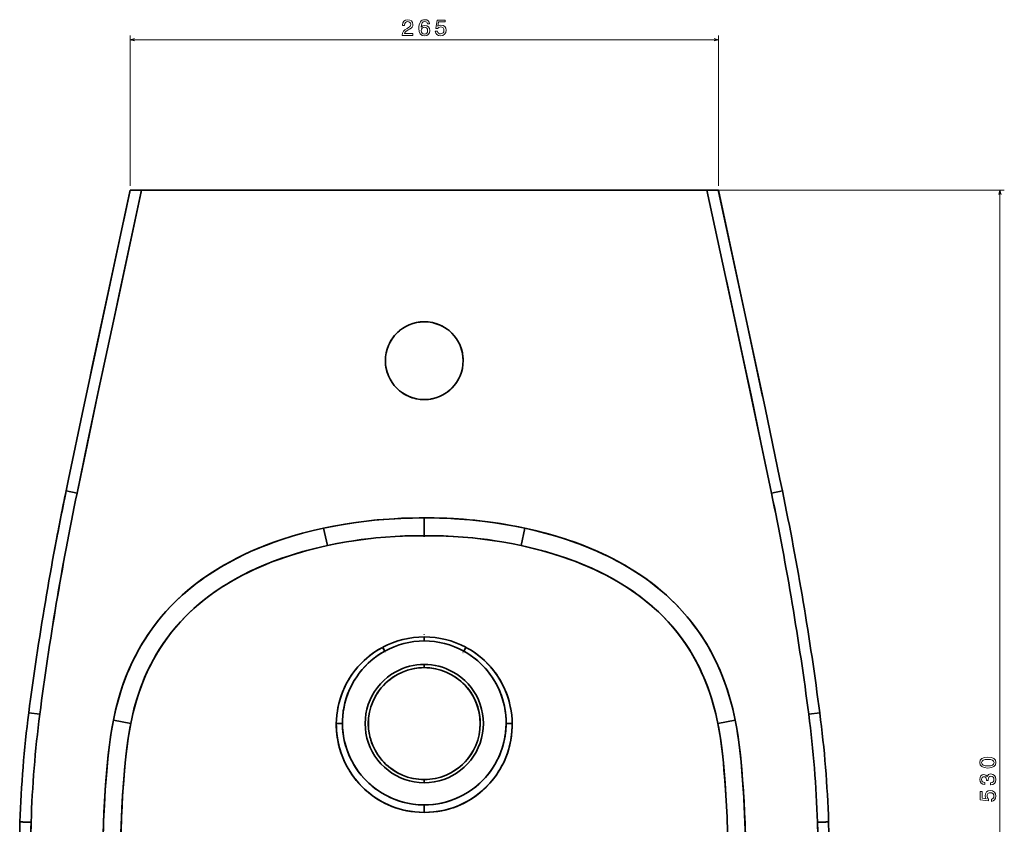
# Model space of a CAD drawing. Extents: x 387 to 1634, y -115 to 1622.
# Tile 2 of 4: x 387 to 830, y 271 to 633. Entities that reach past the tile are written whole.
import ezdxf

# ---------------------------------------------------------------- set-up
doc = ezdxf.new("R2010")
doc.units = 0

msp = doc.modelspace()

# ---------------------------------------------------------------- linework, layer by layer
at = {"color": 7, "lineweight": 13}
for p, q in [((437, 558.67), (437, 626.3)), ((701.7, 558.67), (701.7, 626.3)), ((437, 624.3), (701.7, 624.3))]:
    msp.add_line(p, q, dxfattribs=at)
at = {"color": 7, "lineweight": 35, "ltscale": 0.36043}
msp.add_line((433.97, 542.57), (437, 556.67), dxfattribs=at)
at = {"color": 7, "lineweight": 35, "ltscale": 0.001264}
msp.add_line((436.99, 556.62), (437, 556.67), dxfattribs=at)
at = {"color": 7, "lineweight": 35, "ltscale": 0.308724}
msp.add_line((449.35, 556.67), (437, 556.67), dxfattribs=at)
at = {"color": 7, "lineweight": 35, "ltscale": 0.127854}
for p, q in [((437, 556.67), (442.11, 556.67)), ((442.11, 556.67), (437, 556.67))]:
    msp.add_line(p, q, dxfattribs=at)
at = {"color": 7, "lineweight": 35, "ltscale": 0.000112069}
msp.add_line((437, 556.66), (437, 556.67), dxfattribs=at)
at = {"color": 7, "lineweight": 35, "ltscale": 0.255646}
for p, q in [((442.11, 556.67), (452.34, 556.67)), ((442.11, 556.67), (452.34, 556.67)), ((686.36, 556.67), (696.58, 556.67)), ((686.36, 556.67), (696.58, 556.67))]:
    msp.add_line(p, q, dxfattribs=at)
at = {"color": 7, "lineweight": 35, "ltscale": 0.320096}
for p, q in [((449.35, 556.67), (462.15, 556.67)), ((676.55, 556.67), (689.35, 556.67))]:
    msp.add_line(p, q, dxfattribs=at)
at = {"color": 7, "lineweight": 35}
for p, q in [((452.34, 556.67), (569.35, 556.67)), ((452.34, 556.67), (569.35, 556.67)), ((474.35, 556.67), (664.35, 556.67)), ((569.35, 556.67), (686.36, 556.67)), ((569.35, 556.67), (686.36, 556.67))]:
    msp.add_line(p, q, dxfattribs=at)
at = {"color": 7, "lineweight": 35, "ltscale": 0.304904}
for p, q in [((474.35, 556.67), (462.15, 556.67)), ((676.55, 556.67), (664.35, 556.67))]:
    msp.add_line(p, q, dxfattribs=at)
at = {"color": 7, "lineweight": 35, "ltscale": 0.000258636}
msp.add_line((462.15, 556.67), (462.16, 556.67), dxfattribs=at)
at = {"color": 7, "lineweight": 35, "ltscale": 0.000259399}
msp.add_line((676.54, 556.67), (676.55, 556.67), dxfattribs=at)
at = {"color": 8, "lineweight": 13}
for p, q in [((688.36, 556.67), (830.39, 556.67)), ((828.39, 26.62), (828.39, 556.67))]:
    msp.add_line(p, q, dxfattribs=at)
at = {"color": 7, "lineweight": 35, "ltscale": 0.308725}
msp.add_line((689.35, 556.67), (701.7, 556.67), dxfattribs=at)
at = {"color": 7, "lineweight": 35, "ltscale": 0.127855}
msp.add_line((696.58, 556.67), (701.7, 556.67), dxfattribs=at)
msp.add_line((696.58, 556.67), (701.7, 556.67), dxfattribs=at)
at = {"color": 7, "lineweight": 35, "ltscale": 0.030126}
msp.add_line((701.95, 555.49), (701.7, 556.67), dxfattribs=at)
at = {"color": 7, "lineweight": 35, "ltscale": 0.000880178}
msp.add_line((701.71, 556.63), (701.7, 556.67), dxfattribs=at)
at = {"color": 7, "lineweight": 35, "ltscale": 0.000492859}
msp.add_line((569.35, 462.45), (569.33, 462.45), dxfattribs=at)
at = {"color": 7, "lineweight": 35, "ltscale": 0.124999}
for p, q in [((413.08, 420.33), (408.18, 421.34)), ((725.62, 420.33), (730.52, 421.34))]:
    msp.add_line(p, q, dxfattribs=at)
at = {"color": 7, "lineweight": 35, "ltscale": 0.124998}
for p, q in [((413.08, 420.33), (408.18, 421.34)), ((725.62, 420.33), (730.52, 421.34))]:
    msp.add_line(p, q, dxfattribs=at)
at = {"color": 7, "lineweight": 35, "ltscale": 0.199574}
msp.add_line((569.35, 409.18), (569.35, 401.2), dxfattribs=at)
msp.add_line((569.35, 409.18), (569.35, 401.2), dxfattribs=at)
at = {"color": 7, "lineweight": 35, "ltscale": 0.199728}
for p, q in [((524.07, 404.59), (525.76, 396.78)), ((524.07, 404.59), (525.76, 396.78)), ((614.63, 404.59), (612.94, 396.78)), ((614.63, 404.59), (612.94, 396.78))]:
    msp.add_line(p, q, dxfattribs=at)
at = {"color": 7, "lineweight": 35, "ltscale": 0.011078}
msp.add_line((569.35, 401.2), (569.35, 400.76), dxfattribs=at)
msp.add_line((569.35, 401.2), (569.35, 400.76), dxfattribs=at)
at = {"color": 7, "lineweight": 35, "ltscale": 0.001723}
msp.add_line((569.35, 356.74), (569.35, 356.67), dxfattribs=at)
at = {"color": 7, "lineweight": 35, "ltscale": 0.04548}
msp.add_line((569.35, 355.68), (569.35, 353.86), dxfattribs=at)
msp.add_line((569.35, 355.68), (569.35, 353.86), dxfattribs=at)
at = {"color": 7, "lineweight": 35, "ltscale": 0.049039}
for p, q in [((550.59, 350.97), (551.54, 349.26)), ((550.59, 350.97), (551.54, 349.26)), ((588.11, 350.97), (587.15, 349.26)), ((588.11, 350.97), (587.15, 349.26))]:
    msp.add_line(p, q, dxfattribs=at)
at = {"color": 7, "lineweight": 35, "ltscale": 0.04904}
for p, q in [((550.67, 351.02), (551.62, 349.3)), ((550.67, 351.02), (551.62, 349.3)), ((588.03, 351.02), (587.08, 349.3)), ((588.03, 351.02), (587.08, 349.3))]:
    msp.add_line(p, q, dxfattribs=at)
at = {"color": 7, "lineweight": 35, "ltscale": 0.001995}
for p, q in [((551.9, 348.77), (551.83, 348.73)), ((586.79, 348.77), (586.87, 348.73)), ((586.87, 348.73), (586.79, 348.77))]:
    msp.add_line(p, q, dxfattribs=at)
at = {"color": 7, "lineweight": 35, "ltscale": 0.001996}
msp.add_line((551.83, 348.73), (551.9, 348.77), dxfattribs=at)
at = {"color": 7, "lineweight": 35, "ltscale": 0.001978}
for p, q in [((551.94, 348.69), (551.87, 348.65)), ((551.95, 348.69), (551.88, 348.65)), ((586.75, 348.69), (586.82, 348.65))]:
    msp.add_line(p, q, dxfattribs=at)
at = {"color": 7, "lineweight": 35, "ltscale": 0.001979}
msp.add_line((586.82, 348.65), (586.75, 348.69), dxfattribs=at)
at = {"color": 7, "lineweight": 35, "ltscale": 0.035799}
for p, q in [((569.35, 341.84), (569.35, 343.27)), ((569.35, 343.27), (569.35, 341.84))]:
    msp.add_line(p, q, dxfattribs=at)
at = {"color": 7, "lineweight": 35, "ltscale": 0.124995}
for p, q in [((396.31, 320.84), (391.35, 321.48)), ((396.31, 320.84), (391.35, 321.48)), ((742.39, 320.84), (747.34, 321.48)), ((742.39, 320.84), (747.34, 321.48))]:
    msp.add_line(p, q, dxfattribs=at)
at = {"color": 7, "lineweight": 35, "ltscale": 0.19847}
for p, q in [((429.45, 318.26), (437.23, 316.7)), ((709.25, 318.26), (701.47, 316.7))]:
    msp.add_line(p, q, dxfattribs=at)
at = {"color": 7, "lineweight": 35, "ltscale": 0.198469}
for p, q in [((437.23, 316.7), (429.45, 318.26)), ((701.47, 316.7), (709.25, 318.26))]:
    msp.add_line(p, q, dxfattribs=at)
at = {"color": 7, "lineweight": 35, "ltscale": 0.035798}
for p, q in [((569.35, 290.06), (569.35, 291.49)), ((569.35, 291.49), (569.35, 290.06))]:
    msp.add_line(p, q, dxfattribs=at)
at = {"color": 7, "lineweight": 35, "ltscale": 0.083599}
msp.add_line((569.35, 276.71), (569.35, 280.05), dxfattribs=at)
msp.add_line((569.35, 276.71), (569.35, 280.05), dxfattribs=at)
at = {"color": 7, "lineweight": 13}
for points in [[(559.42, 626.3), (564.23, 626.3), (564.23, 627.17), (560.42, 627.17), (560.64, 627.64), (561, 628.04), (562.12, 628.75), (562.71, 629.06), (563.38, 629.49), (563.85, 629.99), (564.13, 630.59), (564.23, 631.26), (564.06, 632.11), (563.58, 632.78), (562.86, 633.2), (561.92, 633.35), (560.95, 633.18), (560.21, 632.71), (559.74, 631.95), (559.58, 630.95), (559.58, 630.81), (560.5, 630.81), (560.5, 630.89), (560.59, 631.58), (560.86, 632.08), (561.29, 632.4), (561.87, 632.52), (562.45, 632.41), (562.89, 632.16), (563.17, 631.77), (563.27, 631.27), (563.2, 630.81), (563.01, 630.42), (562.68, 630.07), (562.24, 629.77), (561.65, 629.45), (560.66, 628.82), (559.96, 628.16), (559.55, 627.35), (559.42, 626.33)], [(571.77, 631.42), (571.58, 632.23), (571.13, 632.84), (570.45, 633.22), (569.56, 633.35), (568.97, 633.28), (568.45, 633.09), (568, 632.78), (567.61, 632.33), (567.31, 631.78), (567.09, 631.1), (566.95, 630.31), (566.91, 629.41), (567.07, 627.98), (567.56, 626.94), (568.36, 626.31), (569.45, 626.1), (570.43, 626.28), (571.17, 626.76), (571.66, 627.5), (571.83, 628.45), (571.66, 629.41), (571.2, 630.15), (570.48, 630.61), (569.59, 630.77), (568.63, 630.57), (567.92, 629.99), (568.07, 631.1), (568.39, 631.9), (568.89, 632.37), (569.57, 632.54), (570.08, 632.46), (570.46, 632.24), (570.71, 631.89), (570.84, 631.42)], [(570.85, 628.44), (570.74, 627.81), (570.46, 627.32), (570, 627), (569.44, 626.9), (568.84, 627), (568.39, 627.31), (568.1, 627.8), (568.01, 628.43), (568.11, 629.06), (568.39, 629.53), (568.85, 629.83), (569.48, 629.94), (570.03, 629.83), (570.46, 629.54), (570.74, 629.07)], [(574.32, 628.13), (574.54, 627.3), (575.04, 626.66), (575.76, 626.25), (576.69, 626.1), (577.71, 626.28), (578.51, 626.78), (579.01, 627.56), (579.2, 628.57), (579.03, 629.51), (578.55, 630.25), (577.79, 630.72), (576.81, 630.89), (576.05, 630.77), (575.47, 630.44), (575.75, 632.32), (578.82, 632.32), (578.82, 633.15), (575.08, 633.15), (574.52, 629.44), (575.33, 629.44), (575.91, 629.91), (576.66, 630.08), (577.31, 629.97), (577.8, 629.65), (578.11, 629.16), (578.22, 628.52), (578.11, 627.89), (577.79, 627.39), (577.3, 627.08), (576.66, 626.97), (576.13, 627.04), (575.71, 627.27), (575.41, 627.63), (575.26, 628.13)]]:
    msp.add_lwpolyline(points, close=True, dxfattribs=at)
for points in [[(438.93, 624.82), (437, 624.3), (438.93, 623.78)], [(699.77, 623.78), (701.7, 624.3), (699.77, 624.82)]]:
    msp.add_lwpolyline(points, dxfattribs=at)
at = {"color": 7, "lineweight": 35}
for points in [[(436.88, 556.11), (423.3, 492.92), (416.01, 458.76), (409.29, 426.69), (408.18, 421.34)], [(413.08, 420.33), (417.74, 442.75), (422.47, 465.15), (429.89, 499.77), (432.51, 511.99), (442.11, 556.67)], [(413.08, 420.33), (417.83, 443.15), (422.65, 465.97), (430.2, 501.21), (442.11, 556.67)], [(437, 556.67), (428.45, 516.9), (419.95, 477.28), (419, 472.87)], [(696.58, 556.67), (704.93, 517.83), (705.31, 516.08), (705.38, 515.75), (705.4, 515.64), (705.44, 515.48), (705.45, 515.42), (705.6, 514.71), (713.75, 476.76), (716.39, 464.38), (721.03, 442.36), (725.62, 420.33)], [(725.62, 420.33), (720.87, 443.15), (716.05, 465.97), (708.5, 501.21), (696.58, 556.67)], [(701.7, 556.67), (715.28, 493.45), (721.63, 463.79)], [(701.82, 556.11), (715.4, 492.92), (722.69, 458.76), (729.41, 426.69), (730.52, 421.34)], [(524.07, 404.59), (528.56, 405.5), (533.06, 406.31), (537.58, 407.02), (542.12, 407.63), (546.66, 408.13), (551.19, 408.54), (555.73, 408.85), (559.13, 409.02), (562.54, 409.13), (567.08, 409.19), (569.35, 409.18)], [(569.35, 409.18), (564.05, 409.16), (558.77, 409), (553.48, 408.71), (548.21, 408.28), (543.35, 407.77), (538.5, 407.15), (533.67, 406.41), (528.86, 405.56), (524.07, 404.59)], [(614.63, 404.59), (610.14, 405.5), (605.64, 406.31), (601.12, 407.02), (596.58, 407.63), (592.04, 408.13), (587.5, 408.54), (582.97, 408.85), (579.56, 409.02), (576.16, 409.13), (571.62, 409.19), (569.35, 409.18)], [(614.63, 404.59), (611.89, 405.16), (609.14, 405.69), (603.62, 406.64), (598.07, 407.44), (592.51, 408.09), (586.94, 408.58), (582.55, 408.87), (578.15, 409.07), (573.75, 409.17), (569.35, 409.18)], [(524.07, 404.59), (519.31, 403.5), (514.57, 402.28), (509.87, 400.93), (505.21, 399.45), (501.77, 398.26), (498.35, 397), (495.06, 395.68), (491.19, 394.03), (488.6, 392.84), (484.87, 391.01), (481.19, 389.06), (477.59, 387), (474.06, 384.81), (470.61, 382.49), (468.89, 381.27), (467.2, 380.01), (465.58, 378.76), (463.98, 377.48), (460.92, 374.87), (459.43, 373.52), (457.97, 372.14), (456.54, 370.73), (455.14, 369.3), (453.09, 367.09), (451.11, 364.82), (449.21, 362.48), (447.38, 360.09), (445.32, 357.18), (443.37, 354.2), (441.53, 351.14), (440.37, 349.08), (439.06, 346.57), (437.81, 344.03), (436.64, 341.45), (435.67, 339.17), (434.76, 336.86), (433.6, 333.66), (432.53, 330.41), (431.57, 327.14), (430.98, 324.94), (430.43, 322.73), (429.92, 320.5), (429.45, 318.26)], [(429.45, 318.26), (429.6, 319.02), (430.56, 323.26), (431.1, 325.41), (431.68, 327.55), (432.28, 329.6), (432.92, 331.64), (434.05, 334.93), (435.26, 338.13), (436.54, 341.23), (437.91, 344.24), (439.36, 347.16), (441.05, 350.29), (442.41, 352.63), (443.57, 354.52), (444.79, 356.39), (446.75, 359.21), (448.81, 361.97), (450.97, 364.64), (453.23, 367.24), (455.58, 369.75), (458.02, 372.18), (460.39, 374.4), (462.84, 376.53), (465.35, 378.58), (467.31, 380.1), (469.31, 381.57), (472.51, 383.79), (475.79, 385.9), (479.13, 387.9), (482.53, 389.79), (484.95, 391.05), (487.39, 392.26), (491.2, 394.03), (495.17, 395.73), (498.06, 396.88), (501.65, 398.22), (505.27, 399.47), (509.92, 400.95), (514.6, 402.29), (519.33, 403.5), (524.07, 404.59)], [(709.25, 318.26), (708.48, 321.86), (707.59, 325.43), (706.6, 328.98), (705.5, 332.49), (704.27, 335.96), (702.92, 339.42), (701.45, 342.82), (699.95, 345.96), (698.34, 349.05), (697.07, 351.32), (695.85, 353.36), (694.58, 355.37), (692.71, 358.15), (690.73, 360.87), (688.66, 363.52), (686.49, 366.09), (684.23, 368.59), (681.89, 371), (680.45, 372.41), (678.98, 373.78), (677.47, 375.14), (675.94, 376.46), (672.81, 379.01), (669.59, 381.43), (666.78, 383.39), (663.92, 385.27), (661, 387.06), (658.03, 388.77), (656.06, 389.85), (654.06, 390.89), (651.99, 391.93), (649.91, 392.93), (647.03, 394.24), (643.46, 395.76), (640.17, 397.06), (638.4, 397.73), (635.49, 398.77), (632.56, 399.76), (628.13, 401.14), (623.65, 402.4), (619.15, 403.55), (614.63, 404.59)], [(709.25, 318.26), (709.1, 319.02), (708.14, 323.26), (707.6, 325.41), (707.02, 327.55), (706.41, 329.6), (705.77, 331.64), (704.65, 334.93), (703.44, 338.13), (702.15, 341.23), (700.78, 344.24), (699.34, 347.16), (697.65, 350.29), (696.29, 352.63), (695.12, 354.52), (693.91, 356.39), (691.95, 359.21), (689.89, 361.97), (687.73, 364.64), (685.47, 367.24), (683.12, 369.75), (680.68, 372.18), (678.3, 374.4), (675.86, 376.53), (673.35, 378.58), (671.39, 380.1), (669.39, 381.57), (666.19, 383.79), (662.91, 385.9), (659.57, 387.9), (656.17, 389.79), (653.75, 391.05), (651.3, 392.26), (647.5, 394.03), (643.53, 395.73), (640.64, 396.88), (637.05, 398.22), (633.43, 399.47), (628.78, 400.95), (624.09, 402.29), (619.37, 403.5), (614.63, 404.59)], [(525.76, 396.78), (530.07, 397.66), (534.4, 398.43), (538.75, 399.11), (543.11, 399.7), (547.49, 400.19), (551.86, 400.58), (556.23, 400.88), (559.51, 401.04), (562.79, 401.15), (567.16, 401.21), (569.35, 401.2)], [(525.76, 396.78), (530.08, 397.66), (534.41, 398.44), (536.58, 398.79), (540.97, 399.42), (545.38, 399.96), (547.58, 400.2), (551.94, 400.59), (556.29, 400.88), (560.63, 401.08), (564.99, 401.19), (569.35, 401.2)], [(612.94, 396.78), (608.63, 397.66), (604.3, 398.43), (599.95, 399.11), (595.59, 399.7), (591.21, 400.19), (586.84, 400.58), (582.47, 400.88), (579.19, 401.04), (575.91, 401.15), (571.53, 401.21), (569.35, 401.2)], [(612.94, 396.78), (608.62, 397.66), (604.29, 398.44), (602.12, 398.79), (597.73, 399.42), (593.32, 399.96), (591.12, 400.2), (586.75, 400.59), (582.41, 400.88), (578.06, 401.08), (573.71, 401.19), (569.35, 401.2)], [(437.23, 316.7), (437.84, 319.55), (438.33, 321.63), (439.04, 324.39), (439.82, 327.13), (440.68, 329.85), (441.78, 332.99), (442.96, 336.04), (444.22, 338.99), (445.56, 341.84), (446.97, 344.6), (448.44, 347.25), (450.05, 349.93), (451.85, 352.68), (453.75, 355.36), (455.76, 357.96), (457.86, 360.49), (460.06, 362.94), (462.35, 365.31), (464, 366.92), (465.7, 368.48), (468.07, 370.54), (470.51, 372.52), (473.01, 374.43), (475.68, 376.33), (478.41, 378.14), (481.2, 379.87), (484.19, 381.61), (487.24, 383.26), (490.33, 384.82), (494.01, 386.55), (498.22, 388.36), (501.2, 389.54), (503.85, 390.53), (507.29, 391.73), (510.99, 392.92), (514.72, 394.03), (518.47, 395.05), (522.11, 395.95), (525.76, 396.78)], [(437.23, 316.7), (437.69, 318.87), (438.18, 321.02), (438.71, 323.15), (439.28, 325.26), (440.11, 328.07), (441.03, 330.87), (442.02, 333.63), (443.5, 337.35), (444.67, 339.98), (445.68, 342.08), (447.45, 345.48), (449.23, 348.6), (451.17, 351.66), (451.78, 352.57), (453.59, 355.14), (455.49, 357.63), (457.49, 360.06), (459.58, 362.42), (461.75, 364.71), (463.38, 366.32), (465.06, 367.9), (466.77, 369.43), (468.53, 370.92), (470.33, 372.38), (472.2, 373.82), (474.1, 375.21), (476.02, 376.56), (477.99, 377.87), (480.05, 379.17), (481.89, 380.28), (483.74, 381.36), (487.52, 383.41), (491.36, 385.32), (493.83, 386.47), (495.94, 387.4), (498.07, 388.3), (500.79, 389.38), (505.31, 391.05), (509.11, 392.33), (511.53, 393.09), (514.04, 393.84), (516.57, 394.54), (519.55, 395.33), (522.65, 396.08), (525.76, 396.78)], [(701.47, 316.7), (700.86, 319.55), (700.37, 321.63), (699.66, 324.39), (698.87, 327.13), (698.02, 329.85), (696.92, 332.99), (695.74, 336.04), (694.48, 338.99), (693.14, 341.84), (691.73, 344.6), (690.26, 347.25), (688.64, 349.93), (686.85, 352.68), (684.94, 355.36), (682.94, 357.96), (680.84, 360.49), (678.64, 362.94), (676.35, 365.31), (674.69, 366.92), (673, 368.48), (670.63, 370.54), (668.19, 372.52), (665.68, 374.43), (663.02, 376.33), (660.28, 378.14), (657.5, 379.87), (654.5, 381.61), (651.46, 383.26), (648.37, 384.82), (644.69, 386.55), (640.48, 388.36), (637.49, 389.54), (634.84, 390.53), (631.41, 391.73), (627.71, 392.92), (623.98, 394.03), (620.22, 395.05), (616.59, 395.95), (612.94, 396.78)], [(701.47, 316.7), (701.01, 318.87), (700.52, 321.02), (699.99, 323.15), (699.42, 325.26), (698.59, 328.07), (697.67, 330.87), (696.68, 333.63), (695.19, 337.35), (694.03, 339.98), (693.02, 342.08), (691.25, 345.48), (689.47, 348.6), (687.53, 351.66), (686.92, 352.57), (685.11, 355.14), (683.2, 357.63), (681.21, 360.06), (679.12, 362.42), (676.95, 364.71), (675.32, 366.32), (673.64, 367.9), (671.92, 369.43), (670.17, 370.92), (668.37, 372.38), (666.49, 373.82), (664.6, 375.21), (662.67, 376.56), (660.7, 377.87), (658.65, 379.17), (656.81, 380.28), (654.95, 381.36), (651.18, 383.41), (647.34, 385.32), (644.87, 386.47), (642.76, 387.4), (640.62, 388.3), (637.91, 389.38), (633.39, 391.05), (629.59, 392.33), (627.17, 393.09), (624.66, 393.84), (622.13, 394.54), (619.14, 395.33), (616.05, 396.08), (612.94, 396.78)], [(529.77, 316.67), (529.84, 318.56), (530, 320.45), (530.25, 322.35), (530.51, 323.85), (530.92, 325.7), (531.15, 326.56), (531.63, 328.22), (532.12, 329.66), (532.67, 331.09), (533.49, 332.97), (534.4, 334.79), (535.41, 336.57), (536.52, 338.3), (537.71, 339.97), (538.99, 341.57), (540.35, 343.1), (541.97, 344.74), (543.32, 345.97), (544.9, 347.27), (546.72, 348.61), (548.62, 349.85), (550.59, 350.97)], [(550.59, 350.97), (548.51, 349.78), (546.51, 348.46), (544.62, 347.05), (543.45, 346.08), (542.27, 345.02), (540.54, 343.31), (539.48, 342.14), (538.13, 340.52), (536.89, 338.83), (535.74, 337.1), (534.69, 335.32), (533.78, 333.56), (533.25, 332.45), (532.76, 331.31), (532.06, 329.48), (531.61, 328.15), (531.21, 326.79), (530.63, 324.4), (530.26, 322.4), (530, 320.48), (529.84, 318.57), (529.77, 316.67)], [(608.93, 316.67), (608.86, 318.56), (608.7, 320.45), (608.45, 322.35), (608.19, 323.85), (607.77, 325.7), (607.55, 326.56), (607.07, 328.22), (606.58, 329.66), (606.03, 331.09), (605.21, 332.97), (604.3, 334.79), (603.29, 336.57), (602.18, 338.3), (600.99, 339.97), (599.71, 341.57), (598.35, 343.1), (596.73, 344.74), (595.38, 345.97), (593.8, 347.27), (591.98, 348.61), (590.08, 349.85), (588.11, 350.97)], [(588.11, 350.97), (590.19, 349.78), (592.19, 348.46), (594.08, 347.05), (595.24, 346.08), (596.43, 345.02), (598.16, 343.31), (599.22, 342.14), (600.56, 340.52), (601.81, 338.83), (602.96, 337.1), (604.01, 335.32), (604.92, 333.56), (605.44, 332.45), (605.94, 331.31), (606.64, 329.48), (607.09, 328.15), (607.49, 326.79), (608.07, 324.4), (608.44, 322.4), (608.7, 320.48), (608.86, 318.57), (608.93, 316.67)], [(551.54, 349.26), (549.89, 348.29), (548.29, 347.23), (546.74, 346.08), (545.26, 344.86), (543.71, 343.44), (542.77, 342.48), (541.29, 340.84), (540.64, 340.05), (539.76, 338.91), (538.94, 337.75), (538.23, 336.68), (537.56, 335.57), (536.55, 333.73), (535.59, 331.69), (534.93, 330.07), (534.2, 327.98), (533.59, 325.8), (533.08, 323.36), (532.92, 322.39), (532.65, 320.08), (532.54, 318.39), (532.52, 316.7)], [(532.52, 316.7), (532.55, 318.42), (532.65, 320.14), (532.84, 321.86), (533.11, 323.56), (533.64, 325.99), (534.23, 328.06), (534.86, 329.89), (535.4, 331.25), (536, 332.58), (536.88, 334.36), (537.87, 336.09), (538.95, 337.77), (540.12, 339.39), (541.37, 340.94), (542.71, 342.42), (544.14, 343.85), (545.24, 344.84), (546.37, 345.79), (548.03, 347.04), (549.75, 348.2), (551.54, 349.26)], [(606.18, 316.7), (606.14, 318.68), (606.01, 320.52), (605.78, 322.36), (605.39, 324.55), (605, 326.22), (604.56, 327.77), (604.05, 329.3), (603.35, 331.12), (602.56, 332.89), (601.68, 334.62), (600.71, 336.29), (599.91, 337.54), (599.06, 338.75), (597.83, 340.33), (596.74, 341.61), (595.13, 343.3), (593.42, 344.88), (591.67, 346.3), (589.83, 347.62), (588.51, 348.47), (587.15, 349.26)], [(606.18, 316.7), (606.15, 318.42), (606.04, 320.14), (605.85, 321.86), (605.58, 323.56), (605.06, 325.99), (604.47, 328.06), (603.83, 329.89), (603.3, 331.25), (602.7, 332.58), (601.82, 334.36), (600.83, 336.09), (599.75, 337.77), (598.58, 339.39), (597.33, 340.94), (595.99, 342.42), (594.56, 343.85), (593.46, 344.84), (592.33, 345.79), (590.67, 347.04), (588.95, 348.2), (587.15, 349.26)], [(424.83, 264.89), (425.01, 271.65), (425.21, 276.65), (425.46, 281.62), (425.95, 289.05), (426.5, 296.07), (426.79, 299.33), (427.11, 302.54), (427.64, 307.09), (428.15, 310.77), (428.75, 314.5), (429.45, 318.26)], [(429.45, 318.26), (428.97, 315.74), (428.46, 312.72), (427.97, 309.54), (427.35, 304.69), (426.94, 300.81), (426.42, 295.11), (425.8, 286.91), (425.37, 279.93), (425.05, 272.93), (424.85, 265.92)], [(432.86, 267.59), (433.1, 274.77), (433.46, 281.92), (434, 290.07), (434.27, 293.42), (434.75, 298.99), (435.02, 301.71), (435.44, 305.38), (436.06, 309.92), (436.83, 314.57), (437.23, 316.7)], [(432.87, 267.95), (433.09, 274.62), (433.32, 279.55), (433.61, 284.47), (434.09, 291.12), (434.47, 295.89), (434.74, 298.9), (435.03, 301.86), (435.48, 305.69), (436.09, 310.14), (436.62, 313.42), (437.23, 316.7)], [(569.35, 276.71), (567.26, 276.76), (565.16, 276.92), (563.27, 277.16), (561.39, 277.49), (559.54, 277.9), (558.04, 278.3), (556.11, 278.92), (554.1, 279.68), (553.1, 280.11), (551.72, 280.76), (550.36, 281.46), (548.51, 282.55), (546.94, 283.58), (545.91, 284.33), (544.19, 285.68), (542.51, 287.16), (541.53, 288.1), (539.86, 289.86), (538.26, 291.77), (537.49, 292.78), (536.74, 293.83), (536.03, 294.89), (535.36, 295.99), (534.37, 297.73), (533.47, 299.53), (532.66, 301.4), (531.93, 303.32), (531.32, 305.26), (530.8, 307.25), (530.39, 309.23), (530.18, 310.5), (530.02, 311.74), (529.87, 313.3), (529.77, 315.65), (529.77, 316.67)], [(529.77, 316.67), (529.79, 314.99), (529.86, 313.42), (530.09, 311.15), (530.39, 309.19), (530.84, 307.08), (531.11, 306), (531.82, 303.65), (532.66, 301.39), (533.62, 299.22), (534.68, 297.17), (535.38, 295.95), (536.1, 294.79), (536.86, 293.66), (537.63, 292.59), (538.77, 291.13), (539.94, 289.77), (541.13, 288.5), (542.03, 287.61), (542.94, 286.76), (544.66, 285.3), (545.94, 284.3), (547.65, 283.1), (549.62, 281.88), (550.43, 281.43), (551.65, 280.8), (552.89, 280.2), (554.77, 279.41), (556.42, 278.81), (558.12, 278.28), (560.08, 277.77), (561.05, 277.55), (562.97, 277.2), (565.09, 276.93), (567.04, 276.77), (569.35, 276.71)], [(532.52, 316.7), (532.59, 314.77), (532.79, 312.52), (533.04, 310.82), (533.5, 308.51), (533.94, 306.82), (534.3, 305.63), (534.94, 303.8), (535.4, 302.64), (536.03, 301.23), (536.71, 299.86), (537.68, 298.12), (538.43, 296.9), (539.66, 295.12), (540.98, 293.41), (542.41, 291.79), (543.92, 290.26), (545.53, 288.82), (547.07, 287.59), (548.23, 286.76), (550.16, 285.5), (552.11, 284.4), (554.26, 283.34), (556.31, 282.49), (558.39, 281.76), (560.51, 281.15), (562.71, 280.67), (564.16, 280.43), (565.62, 280.25), (566.61, 280.16), (567.99, 280.08), (569.35, 280.05)], [(569.35, 280.05), (567.4, 280.1), (565.45, 280.26), (563.27, 280.57), (561.11, 281.01), (559.69, 281.37), (557.82, 281.94), (555.85, 282.67), (554.51, 283.23), (553.27, 283.81), (552.06, 284.42), (550.34, 285.4), (548.61, 286.5), (547.59, 287.21), (546.22, 288.25), (545.27, 289.04), (544.35, 289.86), (543.44, 290.73), (542.17, 292.05), (540.93, 293.47), (539.76, 294.98), (538.64, 296.59), (537.63, 298.2), (536.69, 299.89), (535.84, 301.64), (535.07, 303.46), (534.33, 305.55), (533.7, 307.69), (533.36, 309.13), (533.02, 310.95), (532.74, 312.99), (532.61, 314.41), (532.52, 316.7)], [(569.35, 280.05), (571.28, 280.1), (573.54, 280.3), (575.57, 280.6), (577.19, 280.92), (579.38, 281.48), (581.14, 282.04), (583.25, 282.83), (584.61, 283.42), (586.76, 284.49), (588.74, 285.63), (590.43, 286.73), (592.09, 287.95), (593.76, 289.33), (594.13, 289.66), (595.54, 291.02), (596.88, 292.44), (598.15, 293.95), (598.75, 294.72), (599.85, 296.27), (600.64, 297.48), (601.38, 298.74), (602.06, 299.99), (602.69, 301.27), (603.29, 302.63), (603.84, 304.01), (604.55, 306.11), (605.14, 308.27), (605.41, 309.48), (605.66, 310.82), (605.86, 312.17), (606.02, 313.62), (606.17, 315.95), (606.18, 316.7)], [(569.35, 280.05), (571.3, 280.1), (573.25, 280.26), (575.43, 280.57), (577.59, 281.01), (579.01, 281.37), (580.87, 281.94), (582.85, 282.67), (584.19, 283.23), (585.43, 283.81), (586.64, 284.42), (588.36, 285.4), (590.09, 286.5), (591.11, 287.21), (592.48, 288.25), (593.42, 289.04), (594.35, 289.86), (595.26, 290.73), (596.53, 292.05), (597.76, 293.47), (598.94, 294.98), (600.06, 296.59), (601.07, 298.2), (602, 299.89), (602.86, 301.64), (603.63, 303.46), (604.37, 305.55), (605, 307.69), (605.34, 309.13), (605.68, 310.95), (605.96, 312.99), (606.09, 314.41), (606.18, 316.7)], [(569.35, 276.71), (571.44, 276.76), (573.53, 276.92), (575.43, 277.16), (577.31, 277.49), (579.16, 277.9), (580.65, 278.3), (582.59, 278.92), (584.59, 279.68), (585.6, 280.11), (586.98, 280.76), (588.33, 281.46), (590.18, 282.55), (591.76, 283.58), (592.79, 284.33), (594.51, 285.68), (596.19, 287.16), (597.17, 288.1), (598.84, 289.86), (600.44, 291.77), (601.21, 292.78), (601.96, 293.83), (602.66, 294.89), (603.34, 295.99), (604.32, 297.73), (605.23, 299.53), (606.04, 301.4), (606.76, 303.32), (607.38, 305.26), (607.9, 307.25), (608.31, 309.23), (608.52, 310.5), (608.68, 311.74), (608.82, 313.3), (608.93, 315.65), (608.93, 316.67)], [(608.93, 316.67), (608.91, 314.99), (608.83, 313.42), (608.61, 311.15), (608.31, 309.19), (607.86, 307.08), (607.59, 306), (606.88, 303.65), (606.04, 301.39), (605.08, 299.22), (604.02, 297.17), (603.32, 295.95), (602.6, 294.79), (601.84, 293.66), (601.07, 292.59), (599.92, 291.13), (598.76, 289.77), (597.57, 288.5), (596.67, 287.61), (595.76, 286.76), (594.04, 285.3), (592.76, 284.3), (591.05, 283.1), (589.08, 281.88), (588.27, 281.43), (587.05, 280.8), (585.81, 280.2), (583.93, 279.41), (582.28, 278.81), (580.58, 278.28), (578.62, 277.77), (577.65, 277.55), (575.73, 277.2), (573.61, 276.93), (571.66, 276.77), (569.35, 276.71)], [(705.83, 267.95), (705.61, 274.62), (705.38, 279.55), (705.09, 284.47), (704.61, 291.12), (704.23, 295.89), (703.96, 298.9), (703.66, 301.86), (703.22, 305.69), (702.61, 310.14), (702.07, 313.42), (701.47, 316.7)], [(705.84, 267.59), (705.6, 274.77), (705.24, 281.92), (704.69, 290.07), (704.43, 293.42), (703.95, 298.99), (703.68, 301.71), (703.26, 305.38), (702.64, 309.92), (701.87, 314.57), (701.47, 316.7)], [(713.86, 265.54), (713.67, 272.34), (713.36, 279.35), (712.94, 286.35), (712.45, 292.94), (711.89, 299.43), (711.36, 304.61), (710.75, 309.37), (710.35, 312.07), (709.95, 314.5), (709.25, 318.26)], [(713.87, 264.89), (713.69, 271.65), (713.49, 276.65), (713.24, 281.62), (712.75, 289.05), (712.19, 296.07), (711.9, 299.33), (711.59, 302.54), (711.06, 307.09), (710.54, 310.77), (709.94, 314.5), (709.25, 318.26)], [(387.27, 267), (387.4, 272.43)], [(392.4, 272.28), (392.26, 266.22)], [(392.32, 269.25), (392.4, 272.28)], [(746.3, 272.28), (746.4, 268.17)], [(746.3, 272.28), (746.44, 266.22)], [(751.42, 267), (751.29, 272.43)]]:
    msp.add_lwpolyline(points, dxfattribs=at)
at = {"color": 8, "lineweight": 13}
msp.add_lwpolyline([(828.9, 554.74), (828.39, 556.67), (827.87, 554.74)], dxfattribs=at)
for points in [[(822.97, 296.68), (824.55, 296.84), (825.68, 297.31), (826.37, 298.07), (826.59, 299.12), (826.37, 300.15), (825.68, 300.91), (824.55, 301.37), (822.97, 301.54), (821.39, 301.37), (820.77, 301.18), (820.25, 300.91), (819.57, 300.15), (819.34, 299.12), (819.57, 298.07), (820.26, 297.31), (821.39, 296.84)], [(822.97, 297.65), (821.75, 297.73), (820.87, 297.99), (820.35, 298.44), (820.17, 299.12), (820.35, 299.78), (820.87, 300.23), (821.75, 300.49), (822.97, 300.57), (824.2, 300.49), (825.08, 300.23), (825.59, 299.78), (825.76, 299.12), (825.59, 298.44), (825.08, 297.99), (824.2, 297.73)], [(824.19, 289.1), (824.26, 289.1), (825.23, 289.26), (825.95, 289.74), (826.42, 290.48), (826.59, 291.47), (826.42, 292.52), (825.97, 293.31), (825.27, 293.81), (824.36, 293.99), (823.76, 293.91), (823.28, 293.69), (822.91, 293.33), (822.63, 292.84), (822.09, 293.5), (821.22, 293.73), (820.44, 293.58), (819.84, 293.15), (819.47, 292.44), (819.34, 291.47), (819.5, 290.56), (819.94, 289.87), (820.65, 289.41), (821.59, 289.26), (821.66, 289.26), (821.66, 290.16), (821.01, 290.24), (820.55, 290.5), (820.26, 290.93), (820.16, 291.52), (820.24, 292.05), (820.46, 292.43), (820.8, 292.66), (821.26, 292.75), (821.76, 292.66), (822.09, 292.42), (822.29, 292), (822.35, 291.42), (822.34, 291.03), (823.14, 291.03), (823.12, 291.52), (823.21, 292.16), (823.45, 292.63), (823.84, 292.91), (824.36, 293.01), (824.94, 292.9), (825.38, 292.61), (825.65, 292.15), (825.74, 291.53), (825.64, 290.9), (825.34, 290.43), (824.85, 290.14), (824.19, 290.03)], [(824.56, 281.67), (825.39, 281.89), (826.03, 282.39), (826.44, 283.11), (826.59, 284.04), (826.41, 285.06), (825.91, 285.86), (825.13, 286.36), (824.12, 286.55), (823.18, 286.38), (822.44, 285.9), (821.97, 285.14), (821.8, 284.16), (821.92, 283.4), (822.25, 282.82), (820.37, 283.1), (820.37, 286.17), (819.54, 286.17), (819.54, 282.43), (823.25, 281.87), (823.25, 282.68), (822.78, 283.26), (822.6, 284.01), (822.72, 284.66), (823.04, 285.15), (823.53, 285.46), (824.17, 285.57), (824.8, 285.46), (825.3, 285.14), (825.61, 284.65), (825.72, 284.01), (825.65, 283.48), (825.42, 283.06), (825.06, 282.76), (824.56, 282.61)]]:
    msp.add_lwpolyline(points, close=True, dxfattribs=at)
at = {"color": 7, "lineweight": 35}
for centre, radius, start, end in [((462.15, 553.67), 3, 89.8025, 90), ((676.55, 553.67), 3, 90, 90.1974), ((569.35, 479.95), 17.5, 90, 270), ((569.35, 479.95), 17.5, 90.0001, 269.9999), ((569.35, 479.89), 17.55, 90.0817, 102.0598), ((569.35, 479.95), 17.5, 270, 90), ((569.35, 479.95), 17.5, 270.0001, 89.9999), ((569.34, 479.94), 17.51, 54.1232, 77.9801), ((569.36, 479.94), 17.51, 126.3286, 153.3333), ((569.33, 479.94), 17.52, 359.6047, 26.5444), ((569.37, 479.95), 17.52, 179.7401, 206.4207), ((569.34, 479.96), 17.51, 306.1633, 333.5325), ((569.35, 479.95), 17.51, 234.1163, 258.1171), ((569.34, 480), 17.55, 270.0179, 282.3178), ((1742.2, 145.03), 1362.34, 168.29792, 169.43948), ((569.35, 315.95), 39.73, 89.9971, 118.0489), ((569.35, 315.95), 39.73, 89.9972, 118.0486), ((569.35, 315.95), 39.73, 61.9511, 90.0029), ((569.35, 315.95), 39.73, 61.9514, 90.0028), ((569.35, 317.12), 36.74, 90.003, 118.8573), ((569.35, 317.12), 36.74, 90.0024, 118.8574), ((569.35, 317.12), 36.74, 61.1427, 89.9971), ((569.35, 317.12), 36.74, 61.1426, 89.9976), ((569.35, 316.67), 25.17, 90, 270), ((569.35, 316.67), 25.18, 90, 270), ((569.35, 316.67), 26.61, 90, 118.6479), ((569.35, 316.67), 26.61, 90, 118.6479), ((569.35, 316.61), 25.23, 90.2184, 100.3888), ((569.35, 316.67), 26.61, 61.3521, 90), ((569.35, 316.67), 26.61, 61.3521, 90), ((569.35, 316.67), 25.17, 270, 90), ((569.35, 316.67), 25.18, 270, 90), ((569.35, 316.64), 25.21, 80.1095, 89.6274), ((569.35, 316.67), 26.61, 118.6479, 270), ((569.35, 316.67), 26.61, 118.6479, 270), ((569.36, 316.66), 25.19, 123.3534, 150.4102), ((569.35, 316.67), 26.61, 270, 61.3521), ((569.35, 316.67), 26.61, 270, 61.3521), ((569.34, 316.66), 25.18, 37.3299, 60.9668), ((569.34, 316.67), 25.18, 356.9537, 24.2169), ((887.3, 256.86), 500.14, 172.5764, 178.2157), ((887.34, 256.86), 495.17, 172.5763, 178.2149), ((887.32, 256.86), 495.15, 172.5762, 178.215), ((251.37, 256.86), 495.16, 1.785, 7.4237), ((251.38, 256.86), 495.15, 1.785, 7.4238), ((251.4, 256.86), 500.14, 1.7843, 7.4236), ((526.43, 731.81), 415.15, 270.461, 270.8404), ((526.43, 731.81), 415.15, 270.461, 270.8404), ((569.35, 316.67), 25.18, 179.416, 202.4678), ((612.27, 731.81), 415.15, 269.1596, 269.539), ((612.27, 731.81), 415.15, 269.1596, 269.539), ((569.34, 316.68), 25.19, 302.1503, 331.6985), ((569.35, 316.67), 25.18, 217.8197, 241.7362), ((569.35, 316.7), 25.2, 258.8752, 269.9945), ((569.34, 316.72), 25.23, 270.0106, 281.2549), ((306.6, -2467.26), 2740.88, 88.20603, 88.31055), ((309.58, -2369.23), 2642.81, 88.20416, 88.31256), ((829.12, -2369.23), 2642.81, 91.68744, 91.79584), ((832.1, -2467.26), 2740.88, 91.68945, 91.79397)]:
    msp.add_arc(centre, radius, start, end, dxfattribs=at)
for centre, major_axis, ratio, start_param, end_param in [((1103.78, 315.38), (-252.32, -947.63), 0.715437, 4.790572, 4.89431), ((34.91, 315.38), (252.32, -947.63), 0.715437, 1.388875, 1.492614), ((1101.17, 316.01), (-250.39, -940.79), 0.712765, 4.790708, 4.894823), ((1101.95, 315.95), (-250.71, -941.27), 0.71315, 4.790944, 4.895001), ((37.59, 316.01), (250.36, -940.75), 0.712736, 1.388383, 1.492502), ((36.75, 315.95), (250.71, -941.27), 0.71315, 1.388184, 1.492241)]:
    msp.add_ellipse(centre, major_axis=major_axis, ratio=ratio, start_param=start_param, end_param=end_param, dxfattribs=at)

doc.saveas('drawing.dxf')
